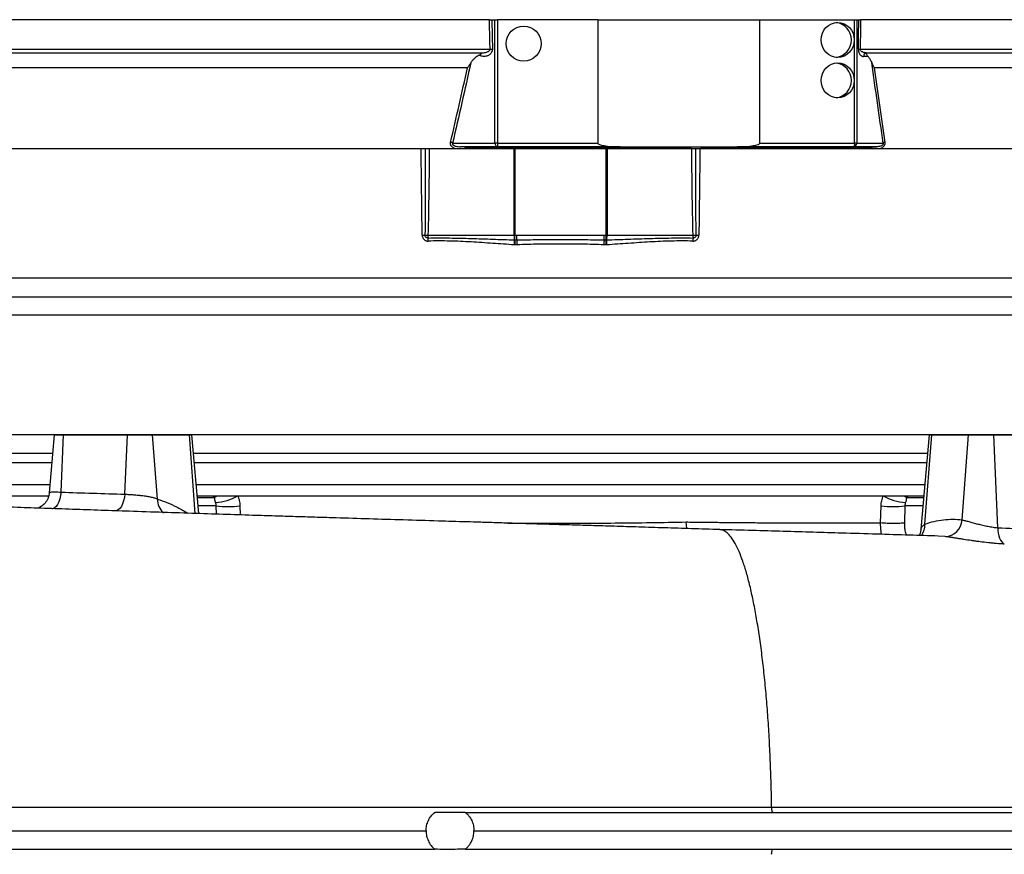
# Model space of a CAD drawing. Header units: millimetres. Extents: x 1377 to 2716, y 253 to 3684.
# Tile 5 of 11: x 1847 to 2382, y 640 to 1094. Entities that reach past the tile are written whole.
import ezdxf

# ---------------------------------------------------------------- set-up
doc = ezdxf.new("R2010")
doc.units = ezdxf.units.MM

msp = doc.modelspace()

# ---------------------------------------------------------------- linework, layer by layer
at = {"color": 7, "linetype": 'Continuous', "lineweight": 25}
for p, q in [((2102.54, 1093.51), (1747.07, 1093.51)), ((2103.76, 1093.51), (2105.49, 1093.51)), ((2105.49, 1026.51), (2105.49, 1093.51)), ((2105.49, 1093.51), (2106.9, 1093.51)), ((2106.9, 1093.51), (2106.9, 1026.51)), ((2161.31, 1093.51), (2106.9, 1093.51)), ((2161.31, 1093.51), (2161.31, 1026.51)), ((2161.31, 1093.51), (2249.24, 1093.51)), ((2249.24, 1026.51), (2249.24, 1093.51)), ((2249.24, 1093.51), (2300.75, 1093.51)), ((2300.75, 1026.51), (2300.75, 1093.51)), ((2300.75, 1093.51), (2301.9, 1093.51)), ((2301.9, 1093.51), (2301.9, 1026.51)), ((2301.9, 1093.51), (2302.97, 1093.51)), ((2535.07, 1093.51), (2303.94, 1093.51)), ((2308.06, 1073.51), (2305.58, 1073.51)), ((2082.47, 1026.51), (2105.49, 1026.51)), ((2106.9, 1026.51), (2105.49, 1026.51)), ((2106.9, 1026.51), (2106.9, 1024.51)), ((2106.9, 1026.51), (2161.31, 1026.51)), ((2249.24, 1026.51), (2300.75, 1026.51)), ((2301.9, 1026.51), (2300.75, 1026.51)), ((2301.9, 1026.51), (2316.26, 1026.51)), ((1766.07, 1023.51), (2065.37, 1023.51)), ((2069.77, 1023.51), (2115.82, 1023.51)), ((2106.9, 1024.51), (2086.82, 1024.51)), ((2173.39, 1024.51), (2106.9, 1024.51)), ((2115.82, 976.51), (2115.82, 1023.51)), ((2115.82, 1023.51), (2116.34, 1023.51)), ((2116.34, 1023.51), (2116.34, 976.51)), ((2116.34, 1023.51), (2165.81, 1023.51)), ((2165.81, 976.51), (2165.81, 1023.51)), ((2165.81, 1023.51), (2166.33, 1023.51)), ((2166.33, 1023.51), (2166.33, 976.51)), ((2166.33, 1023.51), (2212.38, 1023.51)), ((2173.39, 1024.51), (2237.16, 1024.51)), ((2216.78, 1023.51), (2308.5, 1023.51)), ((2300.1, 1024.51), (2237.16, 1024.51)), ((2312.64, 1024.51), (2300.1, 1024.51)), ((2308.5, 1023.51), (2314.84, 1023.51)), ((2314.84, 1023.51), (2516.07, 1023.51)), ((2069.08, 976.51), (2115.82, 976.51)), ((2116.34, 976.51), (2115.82, 976.51)), ((2116.34, 973.91), (2116.34, 976.51)), ((2116.34, 976.51), (2117.38, 976.51)), ((2117.38, 973.93), (2117.38, 976.51)), ((2164.77, 973.93), (2164.77, 976.51)), ((2164.77, 976.51), (2165.81, 976.51)), ((2166.33, 976.51), (2165.81, 976.51)), ((2165.81, 973.91), (2165.81, 976.51)), ((2166.33, 976.51), (2213.07, 976.51)), ((1773.62, 943.01), (2508.53, 943.01)), ((1866.25, 868.01), (1863.49, 836.46)), ((1866.25, 868.01), (1871.25, 868.01)), ((1869.89, 836.92), (1871.25, 868.01)), ((1871.25, 868.01), (1905.89, 868.01)), ((1904.49, 835.83), (1905.89, 868.01)), ((1905.89, 868.01), (1919.55, 868.01)), ((1922.2, 833.15), (1919.55, 868.01)), ((1919.55, 868.01), (1939.55, 868.01)), ((1939.55, 868.01), (1940.89, 868.01)), ((1944.63, 825.27), (1940.89, 868.01)), ((2341.25, 868.01), (2336.77, 816.74)), ((2338.92, 819.55), (2342.59, 868.01)), ((2341.25, 868.01), (2342.59, 868.01)), ((2342.59, 868.01), (2362.59, 868.01)), ((2359.1, 821.87), (2362.59, 868.01)), ((2362.59, 868.01), (2376.25, 868.01)), ((2378.46, 817.6), (2376.25, 868.01)), ((2376.25, 868.01), (2410.89, 868.01)), ((1746.28, 858.01), (1865.38, 858.01)), ((1941.77, 858.01), (2340.38, 858.01)), ((1741.07, 841.01), (1863.89, 841.01)), ((1943.26, 841.01), (2338.89, 841.01)), ((1742.06, 835.01), (1863.11, 835.01)), ((1943.78, 835.01), (1954.43, 835.01)), ((1943.87, 834.01), (1952.39, 834.01)), ((1954.43, 835.01), (1965.86, 835.01)), ((1965.86, 835.01), (2316.29, 835.01)), ((2316.29, 835.01), (2327.72, 835.01)), ((2327.72, 835.01), (2338.37, 835.01)), ((2329.75, 834.01), (2338.28, 834.01)), ((2314.81, 820.22), (2315.11, 829.44)), ((2328.07, 829.44), (2327.75, 820.22)), ((2209.57, 817.15), (2209.3, 820.73))]:
    msp.add_line(p, q, dxfattribs=at)
at = {"color": 1, "linetype": 'Continuous', "lineweight": 25}
for p, q in [((1746.8, 1077.54), (2102.85, 1077.54)), ((1748.63, 1075.51), (2098.56, 1075.51)), ((2303.75, 1077.54), (2535.35, 1077.54)), ((2307.07, 1075.51), (2533.52, 1075.51)), ((2090.56, 1067.43), (1757.63, 1067.43)), ((2524.52, 1067.43), (2311.42, 1067.43)), ((2212.12, 1023.69), (2091.23, 1023.69)), ((2308.07, 1023.69), (2217.09, 1023.69)), ((1763.62, 953.35), (2518.52, 953.35)), ((1802.26, 933.18), (2479.89, 933.18)), ((1803.4, 868.18), (2478.75, 868.18)), ((1942.79, 825.33), (1939.55, 868.01)), ((1741.28, 853.09), (1864.95, 853.09)), ((1942.2, 853.09), (2339.95, 853.09)), ((1954.08, 829.44), (1944.27, 829.44)), ((1954.24, 824.96), (1954.08, 829.44)), ((1967.03, 829.44), (1967.2, 824.54)), ((2337.88, 829.44), (2328.07, 829.44)), ((2349.91, 812.77), (2346.17, 813.05))]:
    msp.add_line(p, q, dxfattribs=at)
at = {"color": 7, "linetype": 'Continuous', "lineweight": 25, "flags": 128}
for points in [[(2102.85, 1077.54), (2102.77, 1081.54), (2102.54, 1093.51)], [(2103.76, 1093.51), (2103.94, 1084.47), (2104.07, 1077.58)], [(2282.57, 1082.51), (2282.74, 1084.36), (2283.25, 1086.14), (2284.08, 1087.78), (2285.2, 1089.22), (2286.56, 1090.4), (2288.12, 1091.28), (2289.8, 1091.82), (2291.56, 1092.01), (2293.31, 1091.82), (2295, 1091.28), (2296.56, 1090.4), (2297.92, 1089.22), (2299.04, 1087.78), (2299.87, 1086.14), (2300.38, 1084.36), (2300.55, 1082.51), (2300.38, 1080.65), (2299.87, 1078.87), (2299.04, 1077.23), (2297.92, 1075.79), (2296.56, 1074.61), (2295, 1073.73), (2293.31, 1073.19), (2291.56, 1073.01), (2289.8, 1073.19), (2288.12, 1073.73), (2286.56, 1074.61), (2285.2, 1075.79), (2284.08, 1077.23), (2283.25, 1078.87), (2282.74, 1080.65), (2282.57, 1082.51)], [(2302.78, 1077.58), (2302.87, 1084.53), (2302.97, 1093.51)], [(2303.94, 1093.51), (2303.9, 1089.51), (2303.75, 1077.54)], [(2282.57, 1060.51), (2282.74, 1062.36), (2283.25, 1064.14), (2284.08, 1065.78), (2285.2, 1067.22), (2286.56, 1068.4), (2288.12, 1069.28), (2289.8, 1069.82), (2291.56, 1070.01), (2293.31, 1069.82), (2295, 1069.28), (2296.56, 1068.4), (2297.92, 1067.22), (2299.04, 1065.78), (2299.87, 1064.14), (2300.38, 1062.36), (2300.55, 1060.51), (2300.38, 1058.65), (2299.87, 1056.87), (2299.04, 1055.23), (2297.92, 1053.79), (2296.56, 1052.61), (2295, 1051.73), (2293.31, 1051.19), (2291.56, 1051.01), (2289.8, 1051.19), (2288.12, 1051.73), (2286.56, 1052.61), (2285.2, 1053.79), (2284.08, 1055.23), (2283.25, 1056.87), (2282.74, 1058.65), (2282.57, 1060.51)], [(2300.75, 1026.51), (2300.73, 1026.12), (2300.7, 1025.74), (2300.64, 1025.39), (2300.56, 1025.09), (2300.46, 1024.84), (2300.35, 1024.66), (2300.23, 1024.54), (2300.1, 1024.51)], [(2308.51, 1024.51), (2308.43, 1024.49), (2308.36, 1024.45), (2308.29, 1024.37), (2308.22, 1024.28), (2308.17, 1024.16), (2308.13, 1024.02), (2308.09, 1023.86), (2308.07, 1023.69)], [(2378.46, 817.6), (2378.53, 816.05), (2378.73, 814.56), (2379.04, 813.16), (2379.47, 811.9), (2379.99, 810.8), (2380.6, 809.89), (2381.27, 809.19), (2382.01, 808.73)]]:
    msp.add_lwpolyline(points, dxfattribs=at)
at = {"color": 1, "linetype": 'Continuous', "lineweight": 25, "flags": 128}
for points in [[(1869.89, 836.92), (1869.67, 835.03), (1869.27, 833.24), (1868.71, 831.61), (1868, 830.22), (1867.18, 829.11), (1866.28, 828.32), (1865.33, 827.89), (1865.06, 827.83)], [(1904.49, 835.83), (1904.27, 833.95), (1903.88, 832.18), (1903.33, 830.57), (1902.64, 829.18), (1901.84, 828.06), (1900.95, 827.27), (1900.01, 826.81), (1899.41, 826.71)], [(2315.31, 814.02), (2314.95, 816.79), (2314.8, 820.19), (2314.8, 820.19), (2314.8, 820.19)], [(1823.42, 665.79), (1848.9, 665.78), (1874.76, 665.78), (1900.96, 665.78), (1927.43, 665.78), (1954.87, 665.78), (1982.55, 665.78), (2010.4, 665.78), (2038.34, 665.78), (2048.64, 665.78), (2069.26, 665.78), (2089.9, 665.78), (2117.63, 665.78), (2145.31, 665.78), (2172.87, 665.78), (2200.71, 665.78), (2228.34, 665.77), (2255.68, 665.77), (2255.68, 665.77), (2255.68, 665.77)]]:
    msp.add_lwpolyline(points, dxfattribs=at)
at = {"color": 7, "linetype": 'Continuous', "lineweight": 25}
msp.add_circle((2121.07, 1080.51), 9.5, dxfattribs=at)
for centre, radius, start, end in [((2289.48, 1082.51), 9.55, 277.6576, 82.3424), ((2101.37, 1150.67), 73.15, 271.1602, 272.1165), ((2304.29, 1105.94), 28.4, 266.9596, 268.9167), ((2307.54, 1073.58), 1.96, 106.4863, 182.0326), ((2289.48, 1060.51), 9.55, 277.6576, 82.3424), ((2079.78, 1020.43), 6.65, 66.0564, 76.109), ((2107.26, 1026.26), 1.79, 171.9505, 258.5782), ((2299.99, 1026.41), 1.91, 273.2664, 2.9306), ((2317.81, 1024.12), 2.85, 103.7393, 123.0001), ((2089.72, 1023.87), 1.53, 353.5434, 24.7357), ((2064.9, 1028.31), 51.82, 271.1786, 272.856), ((2080.86, 1367.13), 390.8, 268.0388, 268.2724), ((2084.18, 976.46), 15.11, 179.8267, 185.7897), ((2055.23, 973.03), 14.05, 0.9258, 7.7752), ((2126.23, 976.23), 10.41, 178.5105, 192.8667), ((2089.82, 973.19), 26.26, 355.7073, 1.59), ((2088.01, 970.51), 28.53, 1.423, 6.8573), ((2087.39, 970.49), 30.18, 1.446, 6.5441), ((2194.76, 970.49), 30.18, 173.4559, 178.554), ((2194.13, 970.51), 28.53, 173.1427, 178.577), ((2192.33, 973.19), 26.26, 178.41, 184.2927), ((2155.92, 976.23), 10.41, 347.1333, 1.4895), ((2226.92, 973.03), 14.05, 172.2248, 179.0742), ((2197.97, 976.46), 15.11, 354.2103, 0.1733), ((2201.29, 1367.13), 390.8, 271.7276, 271.9612), ((2217.25, 1028.31), 51.82, 267.144, 268.8214), ((1952.25, 836.87), 2.87, 272.9368, 319.4262), ((1952.27, 857.73), 26.48, 273.3094, 300.8802), ((2329.88, 857.73), 26.48, 239.1198, 266.6906), ((2329.9, 836.87), 2.87, 220.5738, 267.0632), ((1960.56, 893.6), 64.49, 264.2346, 275.7654), ((2321.59, 893.6), 64.49, 264.2346, 275.7654), ((2349.52, 822.35), 9.59, 272.3202, 357.1517)]:
    msp.add_arc(centre, radius, start, end, dxfattribs=at)
at = {"color": 1, "linetype": 'Continuous', "lineweight": 25}
for centre, radius, start, end in [((1931.5, 832.85), 9.31, 178.1183, 229.6218), ((2329.38, 819.2), 9.55, 322.0044, 2.0651)]:
    msp.add_arc(centre, radius, start, end, dxfattribs=at)
at = {"color": 7, "linetype": 'Continuous', "lineweight": 25}
for centre, start_param, end_param in [((2173.39, 1026.51), 3.141593, 4.712389), ((2237.16, 1026.51), 4.712389, 6.283185)]:
    msp.add_ellipse(centre, major_axis=(12.08, 0), ratio=0.165591, start_param=start_param, end_param=end_param, dxfattribs=at)
for points, knots in [([(2102.54, 1093.51), (2102.77, 1093.51), (2102.99, 1093.51), (2103.41, 1093.51), (2103.6, 1093.51), (2103.76, 1093.51)], [0, 0, 0, 0, 0.5, 0.5, 1, 1, 1, 1]), ([(2302.97, 1093.51), (2303.08, 1093.51), (2303.21, 1093.51), (2303.54, 1093.51), (2303.73, 1093.51), (2303.94, 1093.51)], [0, 0, 0, 0, 0.5, 0.5, 1, 1, 1, 1]), ([(2104.07, 1077.58), (2104.08, 1077.32), (2104.05, 1077.07), (2103.98, 1076.7), (2103.95, 1076.58), (2103.88, 1076.34), (2103.84, 1076.23), (2103.7, 1075.9), (2103.59, 1075.69), (2103.35, 1075.31), (2103.22, 1075.14), (2102.93, 1074.83), (2102.78, 1074.69), (2102.47, 1074.43), (2102.31, 1074.32), (2101.99, 1074.12), (2101.82, 1074.03), (2101.48, 1073.87), (2101.3, 1073.8), (2100.78, 1073.63), (2100.42, 1073.56), (2099.89, 1073.51), (2099.71, 1073.5), (2099.35, 1073.51), (2099.17, 1073.52), (2098.64, 1073.58), (2098.28, 1073.66), (2097.59, 1073.9), (2097.25, 1074.05), (2096.92, 1074.26)], [0, 0, 0, 0, 0.0625, 0.0625, 0.09375, 0.09375, 0.125, 0.125, 0.1875, 0.1875, 0.25, 0.25, 0.3125, 0.3125, 0.375, 0.375, 0.4375, 0.4375, 0.5, 0.5, 0.625, 0.625, 0.6875, 0.6875, 0.75, 0.75, 0.875, 0.875, 1, 1, 1, 1]), ([(2096.92, 1074.26), (2097.2, 1074.4), (2097.42, 1074.54), (2097.7, 1074.75), (2097.78, 1074.82), (2097.93, 1074.94), (2098, 1075.01), (2098.18, 1075.18), (2098.27, 1075.27), (2098.43, 1075.42), (2098.5, 1075.48), (2098.56, 1075.51)], [0, 0, 0, 0, 0.25, 0.25, 0.375, 0.375, 0.5, 0.5, 0.75, 0.75, 1, 1, 1, 1]), ([(2098.56, 1075.51), (2098.97, 1075.53), (2099.39, 1075.56), (2100.21, 1075.69), (2100.61, 1075.78), (2101.21, 1075.97), (2101.4, 1076.05), (2101.79, 1076.23), (2101.98, 1076.33), (2102.33, 1076.57), (2102.5, 1076.71), (2102.7, 1076.98), (2102.76, 1077.08), (2102.83, 1077.3), (2102.86, 1077.42), (2102.85, 1077.54)], [0, 0, 0, 0, 0.25, 0.25, 0.5, 0.5, 0.625, 0.625, 0.75, 0.75, 0.875, 0.875, 0.9375, 0.9375, 1, 1, 1, 1]), ([(2302.78, 1077.58), (2302.78, 1077.4), (2302.79, 1077.23), (2302.81, 1076.89), (2302.83, 1076.72), (2302.89, 1076.39), (2302.92, 1076.24), (2303, 1075.94), (2303.05, 1075.8), (2303.19, 1075.39), (2303.3, 1075.16), (2303.55, 1074.74), (2303.68, 1074.56), (2303.95, 1074.24), (2304.09, 1074.11), (2304.38, 1073.88), (2304.53, 1073.79), (2304.82, 1073.65), (2304.97, 1073.59), (2305.28, 1073.52), (2305.43, 1073.51), (2305.58, 1073.51)], [0, 0, 0, 0, 0.0625, 0.0625, 0.125, 0.125, 0.1875, 0.1875, 0.25, 0.25, 0.375, 0.375, 0.5, 0.5, 0.625, 0.625, 0.75, 0.75, 0.875, 0.875, 1, 1, 1, 1]), ([(2307.07, 1075.51), (2306.75, 1075.53), (2306.44, 1075.56), (2305.8, 1075.69), (2305.49, 1075.78), (2305.03, 1075.97), (2304.87, 1076.05), (2304.58, 1076.22), (2304.43, 1076.33), (2304.16, 1076.57), (2304.03, 1076.71), (2303.87, 1076.98), (2303.83, 1077.08), (2303.76, 1077.3), (2303.75, 1077.42), (2303.75, 1077.54)], [0, 0, 0, 0, 0.25, 0.25, 0.5, 0.5, 0.625, 0.625, 0.75, 0.75, 0.875, 0.875, 0.9375, 0.9375, 1, 1, 1, 1]), ([(2308.06, 1073.51), (2307.65, 1073.95), (2307.37, 1074.38), (2307.1, 1074.89), (2307.03, 1075.05), (2306.97, 1075.23), (2306.96, 1075.29), (2306.95, 1075.36), (2306.95, 1075.38), (2306.96, 1075.42), (2306.97, 1075.44), (2306.99, 1075.46)], [0, 0, 0, 0, 0.5, 0.5, 0.75, 0.75, 0.875, 0.875, 0.9375, 0.9375, 1, 1, 1, 1]), ([(2092.42, 1070.25), (2092.15, 1069.79), (2091.84, 1069.33), (2091.22, 1068.4), (2090.89, 1067.92), (2090.56, 1067.43)], [0, 0, 0, 0, 0.5, 0.5, 1, 1, 1, 1]), ([(2096.92, 1074.26), (2096.07, 1073.84), (2095.26, 1073.32), (2094.31, 1072.5), (2094.12, 1072.33), (2093.75, 1071.96), (2093.57, 1071.77), (2093.05, 1071.17), (2092.72, 1070.73), (2092.42, 1070.25)], [0, 0, 0, 0, 0.5, 0.5, 0.625, 0.625, 0.75, 0.75, 1, 1, 1, 1]), ([(2310.05, 1070.25), (2309.78, 1070.96), (2309.47, 1071.57), (2308.97, 1072.37), (2308.79, 1072.62), (2308.44, 1073.09), (2308.25, 1073.31), (2308.06, 1073.51)], [0, 0, 0, 0, 0.5, 0.5, 0.75, 0.75, 1, 1, 1, 1]), ([(2310.05, 1070.25), (2310.23, 1069.79), (2310.44, 1069.33), (2310.78, 1068.63), (2310.9, 1068.39), (2311.15, 1067.92), (2311.28, 1067.68), (2311.42, 1067.43)], [0, 0, 0, 0, 0.5, 0.5, 0.75, 0.75, 1, 1, 1, 1]), ([(2083.7, 1023.51), (2083.53, 1023.58), (2083.36, 1023.66), (2083.03, 1023.83), (2082.86, 1023.93), (2082.55, 1024.14), (2082.41, 1024.26), (2082.13, 1024.51), (2082, 1024.64), (2081.76, 1024.94), (2081.66, 1025.09), (2081.49, 1025.43), (2081.42, 1025.6), (2081.33, 1025.96), (2081.31, 1026.15), (2081.31, 1026.52), (2081.33, 1026.7), (2081.37, 1026.88)], [0, 0, 0, 0, 0.125, 0.125, 0.25, 0.25, 0.375, 0.375, 0.5, 0.5, 0.625, 0.625, 0.75, 0.75, 0.875, 0.875, 1, 1, 1, 1]), ([(2082.47, 1026.51), (2082.43, 1026.4), (2082.4, 1026.29), (2082.39, 1026.06), (2082.42, 1025.94), (2082.53, 1025.72), (2082.6, 1025.62), (2082.77, 1025.46), (2082.86, 1025.38), (2083.15, 1025.19), (2083.36, 1025.09), (2083.78, 1024.93), (2084, 1024.86), (2084.64, 1024.69), (2085.08, 1024.62), (2085.95, 1024.53), (2086.39, 1024.51), (2086.82, 1024.51)], [0, 0, 0, 0, 0.0625, 0.0625, 0.125, 0.125, 0.1875, 0.1875, 0.25, 0.25, 0.375, 0.375, 0.5, 0.5, 0.75, 0.75, 1, 1, 1, 1]), ([(2316.26, 1026.51), (2316.29, 1026.4), (2316.31, 1026.29), (2316.29, 1026.06), (2316.26, 1025.94), (2316.16, 1025.72), (2316.09, 1025.63), (2315.95, 1025.46), (2315.87, 1025.39), (2315.62, 1025.19), (2315.45, 1025.09), (2315.1, 1024.93), (2314.92, 1024.86), (2314.39, 1024.69), (2314.04, 1024.62), (2313.34, 1024.53), (2312.99, 1024.51), (2312.64, 1024.51)], [0, 0, 0, 0, 0.0625, 0.0625, 0.125, 0.125, 0.1875, 0.1875, 0.25, 0.25, 0.375, 0.375, 0.5, 0.5, 0.75, 0.75, 1, 1, 1, 1]), ([(2317.14, 1026.88), (2317.16, 1026.7), (2317.17, 1026.52), (2317.15, 1026.15), (2317.12, 1025.96), (2317.01, 1025.6), (2316.94, 1025.43), (2316.77, 1025.09), (2316.67, 1024.94), (2316.44, 1024.64), (2316.31, 1024.51), (2316.05, 1024.26), (2315.91, 1024.14), (2315.47, 1023.82), (2315.16, 1023.65), (2314.84, 1023.51)], [0, 0, 0, 0, 0.125, 0.125, 0.25, 0.25, 0.375, 0.375, 0.5, 0.5, 0.625, 0.625, 0.75, 0.75, 1, 1, 1, 1]), ([(2065.97, 976.5), (2065.85, 984.34), (2065.76, 992.17), (2065.56, 1007.84), (2065.47, 1015.67), (2065.37, 1023.51)], [0, 0, 0, 0, 0.5, 0.5, 1, 1, 1, 1]), ([(2065.37, 1023.51), (2065.61, 1023.51), (2065.84, 1023.51), (2066.27, 1023.51), (2066.48, 1023.51), (2066.85, 1023.51), (2067.02, 1023.51), (2067.31, 1023.51), (2067.43, 1023.51), (2067.53, 1023.51)], [0, 0, 0, 0, 0.25, 0.25, 0.5, 0.5, 0.75, 0.75, 1, 1, 1, 1]), ([(2067.53, 1023.51), (2067.57, 1015.68), (2067.58, 1007.86), (2067.57, 992.21), (2067.54, 984.38), (2067.48, 976.56)], [0, 0, 0, 0, 0.5, 0.5, 1, 1, 1, 1]), ([(2067.53, 1023.51), (2067.63, 1023.51), (2067.75, 1023.51), (2068.05, 1023.51), (2068.23, 1023.51), (2068.62, 1023.51), (2068.83, 1023.51), (2069.28, 1023.51), (2069.52, 1023.51), (2069.77, 1023.51)], [0, 0, 0, 0, 0.25, 0.25, 0.5, 0.5, 0.75, 0.75, 1, 1, 1, 1]), ([(2069.77, 1023.51), (2069.74, 1015.67), (2069.68, 1007.84), (2069.46, 992.17), (2069.31, 984.34), (2069.08, 976.51)], [0, 0, 0, 0, 0.5, 0.5, 1, 1, 1, 1]), ([(2091.23, 1023.69), (2090.86, 1023.81), (2090.48, 1023.92), (2089.73, 1024.12), (2089.35, 1024.2), (2088.61, 1024.35), (2088.25, 1024.41), (2087.71, 1024.46), (2087.53, 1024.48), (2087.17, 1024.5), (2087, 1024.51), (2086.82, 1024.51)], [0, 0, 0, 0, 0.25, 0.25, 0.5, 0.5, 0.75, 0.75, 0.875, 0.875, 1, 1, 1, 1]), ([(2213.07, 976.51), (2212.84, 984.34), (2212.69, 992.17), (2212.47, 1007.84), (2212.4, 1015.67), (2212.38, 1023.51)], [0, 0, 0, 0, 0.5, 0.5, 1, 1, 1, 1]), ([(2212.38, 1023.51), (2212.62, 1023.51), (2212.86, 1023.51), (2213.31, 1023.51), (2213.53, 1023.51), (2213.92, 1023.51), (2214.09, 1023.51), (2214.4, 1023.51), (2214.52, 1023.51), (2214.62, 1023.51)], [0, 0, 0, 0, 0.25, 0.25, 0.5, 0.5, 0.75, 0.75, 1, 1, 1, 1]), ([(2214.67, 976.56), (2214.61, 984.38), (2214.58, 992.21), (2214.57, 1007.86), (2214.58, 1015.68), (2214.62, 1023.51)], [0, 0, 0, 0, 0.5, 0.5, 1, 1, 1, 1]), ([(2214.62, 1023.51), (2214.71, 1023.51), (2214.83, 1023.51), (2215.12, 1023.51), (2215.29, 1023.51), (2215.66, 1023.51), (2215.87, 1023.51), (2216.31, 1023.51), (2216.54, 1023.51), (2216.78, 1023.51)], [0, 0, 0, 0, 0.25, 0.25, 0.5, 0.5, 0.75, 0.75, 1, 1, 1, 1]), ([(2216.78, 1023.51), (2216.68, 1015.67), (2216.58, 1007.84), (2216.39, 992.17), (2216.29, 984.34), (2216.18, 976.5)], [0, 0, 0, 0, 0.5, 0.5, 1, 1, 1, 1]), ([(2308.07, 1023.69), (2308.42, 1023.81), (2308.78, 1023.92), (2309.53, 1024.12), (2309.91, 1024.2), (2310.68, 1024.35), (2311.07, 1024.41), (2311.66, 1024.46), (2311.85, 1024.48), (2312.25, 1024.5), (2312.45, 1024.51), (2312.64, 1024.51)], [0, 0, 0, 0, 0.25, 0.25, 0.5, 0.5, 0.75, 0.75, 0.875, 0.875, 1, 1, 1, 1]), ([(2065.97, 976.5), (2065.97, 976.28), (2065.99, 976.07), (2066.08, 975.64), (2066.15, 975.43), (2066.32, 975.04), (2066.42, 974.85), (2066.67, 974.49), (2066.8, 974.32), (2067.11, 974.03), (2067.28, 973.89), (2067.64, 973.66), (2067.83, 973.56), (2068.23, 973.4), (2068.43, 973.34), (2068.85, 973.27), (2069.06, 973.26), (2069.28, 973.26)], [0, 0, 0, 0, 0.125, 0.125, 0.25, 0.25, 0.375, 0.375, 0.5, 0.5, 0.625, 0.625, 0.75, 0.75, 0.875, 0.875, 1, 1, 1, 1]), ([(2069.15, 974.94), (2069.04, 974.93), (2068.94, 974.94), (2068.73, 974.98), (2068.62, 975.01), (2068.42, 975.08), (2068.33, 975.13), (2068.15, 975.25), (2068.06, 975.32), (2067.83, 975.54), (2067.7, 975.72), (2067.53, 976.12), (2067.49, 976.34), (2067.48, 976.56)], [0, 0, 0, 0, 0.125, 0.125, 0.25, 0.25, 0.375, 0.375, 0.5, 0.5, 0.75, 0.75, 1, 1, 1, 1]), ([(2069.15, 974.94), (2073.05, 974.99), (2076.94, 974.99), (2084.75, 974.91), (2088.65, 974.82), (2096.47, 974.59), (2100.39, 974.45), (2108.22, 974.18), (2112.15, 974.04), (2116.07, 973.92)], [0, 0, 0, 0, 0.25, 0.25, 0.5, 0.5, 0.75, 0.75, 1, 1, 1, 1]), ([(2116.01, 971.22), (2112.09, 971.47), (2108.17, 971.74), (2100.36, 972.29), (2096.46, 972.56), (2088.67, 973.02), (2084.79, 973.2), (2078.97, 973.33), (2077.03, 973.35), (2073.15, 973.34), (2071.21, 973.31), (2069.28, 973.26)], [0, 0, 0, 0, 0.25, 0.25, 0.5, 0.5, 0.75, 0.75, 0.875, 0.875, 1, 1, 1, 1]), ([(2117.38, 976.51), (2121.33, 976.51), (2125.28, 976.48), (2133.17, 976.43), (2137.12, 976.41), (2145.02, 976.41), (2148.97, 976.43), (2156.87, 976.48), (2160.82, 976.51), (2164.77, 976.51)], [0, 0, 0, 0, 0.25, 0.25, 0.5, 0.5, 0.75, 0.75, 1, 1, 1, 1]), ([(2117.38, 973.93), (2121.32, 974), (2125.27, 974.04), (2133.17, 974.09), (2137.12, 974.09), (2145.02, 974.09), (2148.97, 974.09), (2156.87, 974.04), (2160.82, 974), (2164.77, 973.93)], [0, 0, 0, 0, 0.25, 0.25, 0.5, 0.5, 0.75, 0.75, 1, 1, 1, 1]), ([(2166.07, 973.92), (2170, 974.04), (2173.92, 974.18), (2181.76, 974.45), (2185.68, 974.59), (2193.5, 974.82), (2197.4, 974.91), (2205.2, 974.99), (2209.1, 974.99), (2213, 974.94)], [0, 0, 0, 0, 0.25, 0.25, 0.5, 0.5, 0.75, 0.75, 1, 1, 1, 1]), ([(2212.87, 973.26), (2210.93, 973.31), (2209, 973.34), (2205.12, 973.35), (2203.18, 973.33), (2197.36, 973.2), (2193.47, 973.02), (2185.69, 972.56), (2181.79, 972.29), (2173.97, 971.74), (2170.06, 971.47), (2166.14, 971.22)], [0, 0, 0, 0, 0.125, 0.125, 0.25, 0.25, 0.5, 0.5, 0.75, 0.75, 1, 1, 1, 1]), ([(2212.87, 973.26), (2213.08, 973.26), (2213.3, 973.27), (2213.72, 973.35), (2213.93, 973.4), (2214.32, 973.56), (2214.51, 973.66), (2214.87, 973.89), (2215.04, 974.03), (2215.34, 974.33), (2215.49, 974.49), (2215.73, 974.85), (2215.83, 975.04), (2216, 975.44), (2216.07, 975.65), (2216.15, 976.07), (2216.18, 976.28), (2216.18, 976.5)], [0, 0, 0, 0, 0.125, 0.125, 0.25, 0.25, 0.375, 0.375, 0.5, 0.5, 0.625, 0.625, 0.75, 0.75, 0.875, 0.875, 1, 1, 1, 1]), ([(2214.67, 976.56), (2214.66, 976.45), (2214.65, 976.34), (2214.61, 976.13), (2214.57, 976.02), (2214.49, 975.82), (2214.43, 975.73), (2214.31, 975.55), (2214.24, 975.47), (2214.01, 975.24), (2213.82, 975.12), (2213.43, 974.97), (2213.21, 974.93), (2213, 974.94)], [0, 0, 0, 0, 0.125, 0.125, 0.25, 0.25, 0.375, 0.375, 0.5, 0.5, 0.75, 0.75, 1, 1, 1, 1]), ([(2164.58, 971.25), (2160.67, 971.4), (2156.76, 971.5), (2148.92, 971.64), (2145, 971.67), (2137.15, 971.67), (2133.23, 971.64), (2125.39, 971.5), (2121.48, 971.4), (2117.56, 971.25)], [0, 0, 0, 0, 0.25, 0.25, 0.5, 0.5, 0.75, 0.75, 1, 1, 1, 1]), ([(2227.51, 816.6), (2222.42, 816.76), (2212.52, 817.06), (2197.82, 817.52), (2183.81, 817.94), (2170.51, 818.35), (2157.95, 818.73), (2146.14, 819.08), (2135.12, 819.41), (2124.76, 819.72), (2115.09, 820.01), (2106.14, 820.28), (2097.89, 820.53), (2090.05, 820.77), (2082.37, 821), (2070.93, 821.34), (2055.86, 821.8), (2037.35, 822.36), (2021.78, 822.84), (2008.91, 823.23), (1998.32, 823.56), (1987.26, 823.91), (1974.37, 824.31), (1959.56, 824.79), (1942.75, 825.33), (1925.02, 825.91), (1907.89, 826.49), (1891.48, 827.04), (1876.12, 827.57), (1860.97, 828.1), (1845.08, 828.66), (1828.82, 829.25), (1812.42, 829.85), (1797.26, 830.42), (1783.3, 830.95), (1770.37, 831.44), (1758.23, 831.92), (1746.02, 832.4), (1733.76, 832.9), (1721.41, 833.41), (1709.38, 833.91), (1697.48, 834.43), (1685.7, 834.96), (1675.99, 835.42), (1668.26, 835.79), (1662.36, 836.09), (1656.7, 836.39), (1651.38, 836.68), (1646.55, 836.95), (1642.56, 837.19), (1639.34, 837.39), (1636.61, 837.56), (1633.93, 837.73), (1631.15, 837.92), (1628.38, 838.11), (1626.15, 838.28), (1624.49, 838.41), (1623.34, 838.5), (1622.3, 838.58), (1621.35, 838.66), (1620.43, 838.73), (1619.5, 838.81), (1618.52, 838.9), (1617.51, 838.99), (1616.5, 839.09), (1615.55, 839.18), (1614.78, 839.26), (1614.21, 839.33), (1613.85, 839.37), (1613.64, 839.39), (1613.52, 839.41), (1613.47, 839.41), (1613.48, 839.41), (1613.48, 839.41)], [0, 0, 0, 0, 0.019455, 0.03789, 0.05532, 0.071753, 0.087194, 0.101643, 0.115099, 0.12756, 0.139544, 0.150429, 0.160241, 0.169677, 0.179033, 0.188309, 0.211547, 0.234244, 0.256383, 0.269162, 0.282099, 0.295929, 0.310667, 0.330725, 0.352221, 0.375146, 0.39949, 0.419608, 0.440594, 0.461632, 0.481899, 0.507078, 0.530982, 0.553619, 0.574999, 0.595134, 0.61463, 0.633883, 0.656039, 0.677869, 0.699992, 0.723171, 0.747405, 0.772437, 0.786517, 0.800627, 0.814765, 0.828918, 0.842335, 0.85457, 0.863357, 0.87152, 0.880274, 0.889965, 0.900585, 0.911039, 0.916341, 0.921361, 0.926101, 0.930559, 0.934828, 0.939847, 0.945862, 0.952249, 0.959467, 0.967283, 0.974379, 0.980552, 0.985809, 0.990431, 0.995139, 0.999937, 1, 1, 1, 1]), ([(1863.46, 836.46), (1863.43, 836.1), (1863.35, 835.15), (1862.89, 833.7), (1862.16, 832.22), (1861.25, 830.97), (1860.25, 829.96), (1859.22, 829.17), (1858.25, 828.62), (1857.59, 828.33), (1857.33, 828.24), (1857.3, 828.23)], [0, 0, 0, 0, 0.096758, 0.251156, 0.396056, 0.531492, 0.659325, 0.778946, 0.888721, 0.987571, 1, 1, 1, 1]), ([(1904.49, 835.83), (1905.23, 835.79), (1906.01, 835.74), (1907.63, 835.64), (1908.46, 835.58), (1909.72, 835.48), (1910.14, 835.45), (1911, 835.38), (1911.43, 835.34), (1912.7, 835.22), (1913.53, 835.14), (1914.76, 834.99), (1915.16, 834.94), (1915.96, 834.83), (1916.35, 834.77), (1917.48, 834.58), (1918.2, 834.44), (1919.2, 834.21), (1919.53, 834.13), (1920.15, 833.96), (1920.44, 833.86), (1921.27, 833.58), (1921.76, 833.38), (1922.2, 833.15)], [0, 0, 0, 0, 0.125, 0.125, 0.25, 0.25, 0.3125, 0.3125, 0.375, 0.375, 0.5, 0.5, 0.5625, 0.5625, 0.625, 0.625, 0.75, 0.75, 0.8125, 0.8125, 0.875, 0.875, 1, 1, 1, 1]), ([(1953.8, 831.3), (1953.75, 831.44), (1953.7, 831.57), (1953.63, 831.82), (1953.6, 831.93), (1953.52, 832.24), (1953.49, 832.42), (1953.43, 832.73), (1953.41, 832.87), (1953.37, 833.11), (1953.36, 833.22), (1953.33, 833.41), (1953.31, 833.49), (1953.26, 833.65), (1953.23, 833.72), (1953.17, 833.81), (1953.14, 833.83), (1953.07, 833.89), (1953.03, 833.91), (1952.92, 833.95), (1952.85, 833.97), (1952.71, 833.99), (1952.66, 834), (1952.54, 834), (1952.47, 834.01), (1952.39, 834.01)], [0, 0, 0, 0, 0.0625, 0.0625, 0.125, 0.125, 0.25, 0.25, 0.375, 0.375, 0.5, 0.5, 0.625, 0.625, 0.75, 0.75, 0.8125, 0.8125, 0.875, 0.875, 0.9375, 0.9375, 0.96875, 0.96875, 1, 1, 1, 1]), ([(1965.86, 835.01), (1966.21, 834.14), (1966.49, 833.24), (1966.79, 831.84), (1966.87, 831.37), (1966.98, 830.41), (1967.02, 829.93), (1967.03, 829.44)], [0, 0, 0, 0, 0.5, 0.5, 0.75, 0.75, 1, 1, 1, 1]), ([(2315.11, 829.44), (2315.15, 830.41), (2315.26, 831.36), (2315.55, 832.76), (2315.67, 833.22), (2315.95, 834.12), (2316.11, 834.57), (2316.29, 835.01)], [0, 0, 0, 0, 0.5, 0.5, 0.75, 0.75, 1, 1, 1, 1]), ([(2329.75, 834.01), (2329.68, 834.01), (2329.61, 834), (2329.49, 834), (2329.44, 833.99), (2329.3, 833.97), (2329.23, 833.95), (2329.06, 833.89), (2329.01, 833.84), (2328.92, 833.72), (2328.89, 833.65), (2328.84, 833.5), (2328.82, 833.41), (2328.79, 833.22), (2328.77, 833.11), (2328.74, 832.87), (2328.72, 832.73), (2328.66, 832.42), (2328.63, 832.24), (2328.52, 831.82), (2328.45, 831.58), (2328.35, 831.3)], [0, 0, 0, 0, 0.03125, 0.03125, 0.0625, 0.0625, 0.125, 0.125, 0.25, 0.25, 0.375, 0.375, 0.5, 0.5, 0.625, 0.625, 0.75, 0.75, 0.875, 0.875, 1, 1, 1, 1]), ([(1954.08, 829.44), (1954.09, 829.76), (1954.08, 830.08), (1953.98, 830.71), (1953.91, 831.01), (1953.8, 831.3)], [0, 0, 0, 0, 0.5, 0.5, 1, 1, 1, 1]), ([(2328.35, 831.3), (2328.29, 831.15), (2328.25, 831), (2328.17, 830.7), (2328.14, 830.54), (2328.07, 830.08), (2328.05, 829.76), (2328.07, 829.44)], [0, 0, 0, 0, 0.25, 0.25, 0.5, 0.5, 1, 1, 1, 1]), ([(2209.3, 820.73), (2209.92, 820.72), (2211.18, 820.7), (2213.06, 820.68), (2214.94, 820.65), (2216.83, 820.63), (2218.73, 820.61), (2220.63, 820.59), (2222.54, 820.57), (2224.45, 820.55), (2226.37, 820.53), (2228.3, 820.51), (2230.23, 820.49), (2232.16, 820.47), (2234.1, 820.45), (2236.04, 820.44), (2237.99, 820.42), (2239.95, 820.4), (2241.9, 820.39), (2243.87, 820.37), (2245.84, 820.36), (2247.81, 820.35), (2249.78, 820.33), (2251.77, 820.32), (2253.75, 820.31), (2255.74, 820.3), (2257.73, 820.29), (2259.73, 820.28), (2261.73, 820.27), (2263.74, 820.26), (2265.75, 820.25), (2267.76, 820.24), (2269.77, 820.24), (2271.79, 820.23), (2273.82, 820.22), (2275.84, 820.22), (2277.87, 820.21), (2279.9, 820.21), (2281.94, 820.2), (2283.97, 820.2), (2286.01, 820.2), (2288.06, 820.2), (2290.1, 820.2), (2292.15, 820.19), (2294.2, 820.19), (2296.25, 820.19), (2298.31, 820.2), (2300.37, 820.2), (2302.42, 820.2), (2304.48, 820.2), (2306.55, 820.2), (2308.61, 820.21), (2310.67, 820.21), (2312.74, 820.22), (2314.11, 820.22), (2314.8, 820.22)], [0, 0, 0, 0, 0.0171242, 0.0343155, 0.0515739, 0.0688993, 0.0862918, 0.1037514, 0.121278, 0.1388717, 0.1565325, 0.1742603, 0.1920552, 0.2099172, 0.2278462, 0.2458423, 0.2639055, 0.2820358, 0.3002331, 0.3184974, 0.3368289, 0.3552274, 0.373693, 0.3922256, 0.4108253, 0.4294921, 0.448226, 0.4670269, 0.4858949, 0.5048299, 0.523832, 0.5429012, 0.5620374, 0.5812407, 0.6005111, 0.6198485, 0.639253, 0.6587246, 0.6782632, 0.6978688, 0.7175415, 0.7372813, 0.7570882, 0.776962, 0.796903, 0.816911, 0.836986, 0.8571281, 0.8773372, 0.8976134, 0.9179566, 0.9383669, 0.9588442, 0.9793886, 1, 1, 1, 1]), ([(2327.74, 820.21), (2327.12, 820.11), (2326.29, 820.03), (2324.35, 819.92), (2323.23, 819.89), (2320.86, 819.89), (2319.61, 819.92), (2317.14, 820.03), (2315.92, 820.11), (2314.8, 820.21)], [0, 0, 0, 0, 0.25, 0.25, 0.5, 0.5, 0.75, 0.75, 1, 1, 1, 1]), ([(2338.92, 819.55), (2342.32, 820.76), (2345.7, 821.55), (2352.43, 822.33), (2355.77, 822.31), (2359.1, 821.87)], [0, 0, 0, 0, 0.5, 0.5, 1, 1, 1, 1]), ([(2359.1, 821.87), (2359.57, 821.77), (2360.11, 821.64), (2361.03, 821.4), (2361.35, 821.31), (2362.03, 821.13), (2362.38, 821.04), (2363.1, 820.84), (2363.48, 820.74), (2364.26, 820.53), (2364.66, 820.42), (2365.9, 820.08), (2366.76, 819.85), (2368.08, 819.51), (2368.53, 819.4), (2369.44, 819.18), (2369.9, 819.07), (2371.28, 818.75), (2372.21, 818.55), (2373.6, 818.28), (2374.06, 818.19), (2374.98, 818.03), (2375.43, 817.96), (2376.77, 817.77), (2377.63, 817.67), (2378.46, 817.6)], [0, 0, 0, 0, 0.125, 0.125, 0.1875, 0.1875, 0.25, 0.25, 0.3125, 0.3125, 0.375, 0.375, 0.5, 0.5, 0.5625, 0.5625, 0.625, 0.625, 0.75, 0.75, 0.8125, 0.8125, 0.875, 0.875, 1, 1, 1, 1]), ([(2346.17, 813.07), (2340.99, 813.23), (2330.03, 813.57), (2312.56, 814.11), (2295.09, 814.63), (2278.15, 815.13), (2261.89, 815.61), (2244.98, 816.1), (2233.38, 816.43), (2227.5, 816.6)], [0, 0, 0, 0, 0.140063, 0.295889, 0.457026, 0.587451, 0.721332, 0.858794, 1, 1, 1, 1]), ([(2255.68, 665.77), (2255.61, 670.06), (2255.45, 678.65), (2255, 691.35), (2254.39, 703.82), (2253.61, 715.97), (2252.66, 727.74), (2251.56, 739.04), (2250.3, 749.81), (2248.89, 759.97), (2247.35, 769.46), (2245.69, 778.2), (2243.92, 786.16), (2242.04, 793.27), (2240.07, 799.5), (2238.03, 804.81), (2235.93, 809.16), (2233.78, 812.55), (2231.59, 814.93), (2229.5, 816.34), (2228.14, 816.47), (2227.51, 816.54)], [0, 0, 0, 0, 0.053153, 0.106406, 0.159572, 0.212804, 0.266085, 0.319399, 0.37273, 0.42606, 0.479371, 0.532649, 0.585875, 0.639031, 0.692104, 0.745077, 0.797931, 0.850656, 0.903232, 0.955645, 1, 1, 1, 1]), ([(2336.74, 816.75), (2336.73, 816.57), (2336.71, 815.86), (2336.36, 814.73), (2336, 813.78), (2335.75, 813.41), (2335.74, 813.4)], [0, 0, 0, 0, 0.145921, 0.576488, 0.986557, 1, 1, 1, 1]), ([(2382.01, 808.73), (2380.66, 808.79), (2379.27, 808.88), (2377.11, 809.06), (2376.38, 809.12), (2374.89, 809.27), (2374.13, 809.34), (2371.86, 809.59), (2370.34, 809.78), (2368.43, 810.03), (2368.05, 810.08), (2367.29, 810.18), (2366.9, 810.24), (2365.76, 810.39), (2365.01, 810.5), (2362.79, 810.83), (2361.35, 811.04), (2359.61, 811.31), (2359.26, 811.37), (2358.58, 811.47), (2358.25, 811.52), (2357.26, 811.68), (2356.62, 811.78), (2355.4, 811.97), (2354.8, 812.06), (2353.95, 812.19), (2353.67, 812.23), (2353.13, 812.31), (2352.86, 812.35), (2351.58, 812.54), (2350.68, 812.67), (2349.91, 812.77)], [0, 0, 0, 0, 0.125, 0.125, 0.1875, 0.1875, 0.25, 0.25, 0.375, 0.375, 0.40625, 0.40625, 0.4375, 0.4375, 0.5, 0.5, 0.625, 0.625, 0.65625, 0.65625, 0.6875, 0.6875, 0.75, 0.75, 0.8125, 0.8125, 0.84375, 0.84375, 0.875, 0.875, 1, 1, 1, 1]), ([(2068.07, 653.01), (2068.07, 653.96), (2068.18, 654.91), (2068.49, 656.31), (2068.62, 656.77), (2068.93, 657.67), (2069.11, 658.11), (2069.51, 658.96), (2069.73, 659.38), (2070.23, 660.19), (2070.51, 660.59), (2071.38, 661.72), (2072.03, 662.4), (2072.77, 663.01)], [0, 0, 0, 0, 0.25, 0.25, 0.375, 0.375, 0.5, 0.5, 0.625, 0.625, 0.75, 0.75, 1, 1, 1, 1]), ([(2072.84, 663.06), (2074.67, 663.07), (2078.33, 663.07), (2083.82, 663.07), (2087.48, 663.06), (2089.31, 663.06)], [0, 0, 0, 0, 0.333391, 0.666702, 1, 1, 1, 1]), ([(2089.38, 663.01), (2089.74, 662.7), (2090.09, 662.38), (2090.76, 661.69), (2091.07, 661.33), (2091.94, 660.21), (2092.43, 659.4), (2093.25, 657.66), (2093.55, 656.77), (2093.97, 654.92), (2094.07, 653.96), (2094.07, 653.01)], [0, 0, 0, 0, 0.125, 0.125, 0.25, 0.25, 0.5, 0.5, 0.75, 0.75, 1, 1, 1, 1]), ([(2089.38, 663.01), (2147.58, 663.01), (2205.68, 663.01), (2324.25, 663.01), (2384.13, 663.01), (2465.58, 663.01), (2491.34, 663.01), (2539.36, 663.01), (2561.61, 663.01), (2622.01, 663.01), (2653.93, 663.01), (2683.52, 663.01), (2690.12, 663.01), (2695.15, 663.01)], [0.5170849, 0.5170849, 0.5170849, 0.5170849, 0.5679608, 0.5679608, 0.624755, 0.624755, 0.6531522, 0.6531522, 0.6815493, 0.6815493, 0.7383435, 0.7383435, 0.7595862, 0.7595862, 0.7595862, 0.7595862]), ([(2255.68, 665.77), (2256.51, 665.77), (2257.34, 665.77), (2259, 665.77), (2261.49, 665.77), (2267.29, 665.77), (2272.24, 665.77), (2282.11, 665.78), (2295.19, 665.78), (2308.13, 665.78), (2320.99, 665.78), (2327.39, 665.78), (2340.1, 665.78), (2346.41, 665.78), (2358.94, 665.79), (2365.16, 665.79), (2383.65, 665.79), (2395.76, 665.79), (2413.59, 665.79), (2419.48, 665.8), (2431.14, 665.8), (2436.92, 665.8), (2448.34, 665.8), (2453.98, 665.8), (2465.14, 665.8), (2470.66, 665.81), (2481.54, 665.81), (2486.9, 665.81), (2497.49, 665.81), (2502.71, 665.81), (2518.12, 665.82), (2528.06, 665.82), (2542.48, 665.83), (2547.2, 665.83), (2554.15, 665.83), (2556.45, 665.83), (2561, 665.84), (2563.25, 665.84), (2574.37, 665.84), (2582.9, 665.85), (2595.13, 665.86), (2599.11, 665.86), (2606.88, 665.86), (2610.67, 665.87), (2621.71, 665.88), (2628.66, 665.88), (2636.84, 665.89), (2638.45, 665.9), (2641.61, 665.9), (2643.17, 665.9), (2646.23, 665.91), (2647.73, 665.91), (2649.94, 665.91), (2650.67, 665.91), (2652.12, 665.91), (2652.83, 665.91), (2654.96, 665.91), (2656.35, 665.9), (2658.4, 665.9), (2659.07, 665.9), (2660.07, 665.9), (2660.41, 665.9), (2661.07, 665.9), (2661.39, 665.9), (2663.03, 665.91), (2664.31, 665.91), (2666.81, 665.92), (2668.03, 665.91), (2670.42, 665.91), (2671.58, 665.91), (2673.85, 665.91), (2674.96, 665.91), (2678.19, 665.92), (2680.22, 665.92), (2685.95, 665.92), (2689.29, 665.92), (2692.14, 665.92)], [0, 0, 0, 0, 0.003906, 0.003906, 0.007812, 0.015625, 0.03125, 0.03125, 0.0625, 0.09375, 0.09375, 0.125, 0.125, 0.15625, 0.15625, 0.1875, 0.1875, 0.25, 0.25, 0.28125, 0.28125, 0.3125, 0.3125, 0.34375, 0.34375, 0.375, 0.375, 0.40625, 0.40625, 0.4375, 0.4375, 0.5, 0.5, 0.53125, 0.53125, 0.546875, 0.546875, 0.5625, 0.5625, 0.625, 0.625, 0.65625, 0.65625, 0.6875, 0.6875, 0.75, 0.75, 0.765625, 0.765625, 0.78125, 0.78125, 0.796875, 0.796875, 0.804687, 0.804687, 0.8125, 0.8125, 0.828125, 0.828125, 0.835937, 0.835937, 0.839844, 0.839844, 0.84375, 0.84375, 0.859375, 0.859375, 0.875, 0.875, 0.890625, 0.890625, 0.90625, 0.90625, 0.9375, 0.9375, 1, 1, 1, 1]), ([(2256.48, 663.01), (2256.38, 663.01), (2256.28, 663.08), (2256.1, 663.35), (2256.01, 663.55), (2255.86, 664.06), (2255.8, 664.36), (2255.72, 665.03), (2255.69, 665.4), (2255.68, 665.77)], [0, 0, 0, 0, 0.25, 0.25, 0.5, 0.5, 0.75, 0.75, 1, 1, 1, 1]), ([(1377.3, 653.01), (1377.31, 653.01), (1377.34, 653.01), (1378.25, 653.01), (1379.88, 653.01), (1382.27, 653.01), (1385.4, 653.01), (1389.27, 653.01), (1393.88, 653.01), (1399.24, 653.01), (1405.35, 653.01), (1412.19, 653.01), (1419.77, 653.01), (1428.06, 653.01), (1437.06, 653.01), (1446.78, 653.01), (1457.2, 653.01), (1468.3, 653.01), (1480.09, 653.01), (1492.57, 653.01), (1505.72, 653.01), (1519.51, 653.01), (1533.96, 653.01), (1549.07, 653.01), (1564.82, 653.01), (1581.17, 653.01), (1598.13, 653.01), (1615.7, 653.01), (1633.83, 653.01), (1652.48, 653.01), (1671.64, 653.01), (1691.31, 653.01), (1711.45, 653.01), (1731.99, 653.01), (1752.95, 653.01), (1774.33, 653.01), (1796.08, 653.01), (1818.14, 653.01), (1840.52, 653.01), (1863.24, 653.01), (1886.22, 653.01), (1909.4, 653.01), (1932.8, 653.01), (1956.43, 653.01), (1979.54, 653.01), (2002.06, 653.01), (2023.98, 653.01), (2045.99, 653.01), (2060.71, 653.01), (2068.07, 653.01)], [0, 0, 0, 0, 0.016229, 0.037801, 0.059373, 0.080866, 0.102359, 0.123935, 0.145511, 0.167005, 0.188498, 0.210079, 0.231659, 0.253153, 0.274647, 0.296228, 0.317809, 0.339303, 0.360797, 0.382383, 0.403968, 0.425463, 0.446958, 0.468551, 0.490145, 0.511641, 0.533137, 0.554739, 0.57634, 0.597836, 0.619332, 0.640929, 0.662526, 0.684022, 0.705517, 0.727113, 0.74871, 0.770206, 0.791702, 0.813302, 0.834901, 0.856398, 0.877895, 0.899499, 0.921104, 0.940787, 0.960469, 0.980235, 1, 1, 1, 1]), ([(2068.07, 653.01), (2068.07, 652.05), (2068.18, 651.1), (2068.49, 649.7), (2068.62, 649.24), (2068.93, 648.34), (2069.11, 647.9), (2069.51, 647.05), (2069.73, 646.63), (2070.23, 645.82), (2070.51, 645.42), (2071.38, 644.29), (2072.03, 643.61), (2072.77, 643.01)], [0, 0, 0, 0, 0.25, 0.25, 0.375, 0.375, 0.5, 0.5, 0.625, 0.625, 0.75, 0.75, 1, 1, 1, 1]), ([(2089.38, 643.01), (2089.74, 643.31), (2090.09, 643.63), (2090.76, 644.32), (2091.07, 644.68), (2091.94, 645.8), (2092.43, 646.61), (2093.25, 648.35), (2093.55, 649.24), (2093.97, 651.09), (2094.07, 652.05), (2094.07, 653.01)], [0, 0, 0, 0, 0.125, 0.125, 0.25, 0.25, 0.5, 0.5, 0.75, 0.75, 1, 1, 1, 1]), ([(2094.07, 653.01), (2150.72, 653.01), (2207.22, 653.01), (2324.32, 653.01), (2384.21, 653.01), (2465.68, 653.01), (2491.45, 653.01), (2539.49, 653.01), (2561.74, 653.01), (2622.16, 653.01), (2654.09, 653.01), (2684.09, 653.01), (2690.93, 653.01), (2696.06, 653.01)], [0.5184517, 0.5184517, 0.5184517, 0.5184517, 0.5679608, 0.5679608, 0.624755, 0.624755, 0.6531522, 0.6531522, 0.6815493, 0.6815493, 0.7383435, 0.7383435, 0.7606372, 0.7606372, 0.7606372, 0.7606372]), ([(1377.45, 643.01), (1377.43, 643.01), (1377.22, 643.01), (1378.02, 643.01), (1379.96, 643.01), (1383.34, 643.01), (1388, 643.01), (1394, 643.01), (1401.33, 643.01), (1409.98, 643.01), (1419.92, 643.01), (1431.15, 643.01), (1443.64, 643.01), (1456.24, 643.01), (1468.59, 643.01), (1480.39, 643.01), (1492.87, 643.01), (1506.02, 643.01), (1519.83, 643.01), (1534.3, 643.01), (1549.41, 643.01), (1565.16, 643.01), (1581.53, 643.01), (1598.51, 643.01), (1616.08, 643.01), (1634.2, 643.01), (1652.87, 643.01), (1672.05, 643.01), (1691.72, 643.01), (1711.84, 643.01), (1732.41, 643.01), (1753.39, 643.01), (1774.77, 643.01), (1796.51, 643.01), (1818.59, 643.01), (1841, 643.01), (1863.7, 643.01), (1886.66, 643.01), (1909.87, 643.01), (1933.3, 643.01), (1956.91, 643.01), (1980.35, 643.01), (2003.58, 643.01), (2026.59, 643.01), (2049.66, 643.01), (2065.07, 643.01), (2072.77, 643.01)], [0, 0, 0, 0, 0.002072, 0.030676, 0.059268, 0.087863, 0.11647, 0.145065, 0.173663, 0.202274, 0.230872, 0.259471, 0.288082, 0.316681, 0.33813, 0.359591, 0.381052, 0.402501, 0.423955, 0.445421, 0.466887, 0.48834, 0.509797, 0.531268, 0.552739, 0.574196, 0.595652, 0.61712, 0.638588, 0.660044, 0.681499, 0.702967, 0.724434, 0.745889, 0.767346, 0.788816, 0.810286, 0.831742, 0.853202, 0.874674, 0.896147, 0.917606, 0.938199, 0.958803, 0.979408, 1, 1, 1, 1]), ([(2089.31, 642.95), (2087.48, 642.95), (2083.82, 642.94), (2078.33, 642.94), (2074.67, 642.94), (2072.84, 642.95)], [0, 0, 0, 0, 0.333298, 0.666609, 1, 1, 1, 1]), ([(2089.38, 643.01), (2147.58, 643.01), (2205.68, 643.01), (2324.25, 643.01), (2384.13, 643.01), (2465.58, 643.01), (2491.34, 643.01), (2539.36, 643.01), (2561.61, 643.01), (2622.01, 643.01), (2653.93, 643.01), (2683.52, 643.01), (2690.12, 643.01), (2695.15, 643.01)], [0.5170849, 0.5170849, 0.5170849, 0.5170849, 0.5679608, 0.5679608, 0.624755, 0.624755, 0.6531522, 0.6531522, 0.6815493, 0.6815493, 0.7383435, 0.7383435, 0.7595872, 0.7595872, 0.7595872, 0.7595872]), ([(2255.68, 640.24), (2255.69, 640.61), (2255.72, 640.98), (2255.8, 641.65), (2255.86, 641.95), (2256.01, 642.46), (2256.1, 642.66), (2256.28, 642.94), (2256.38, 643.01), (2256.48, 643.01)], [0, 0, 0, 0, 0.25, 0.25, 0.5, 0.5, 0.75, 0.75, 1, 1, 1, 1])]:
    msp.add_open_spline(points, degree=3, knots=knots, dxfattribs=at)
for points in [[(2306.99, 1075.46), (2307.01, 1075.48), (2307.04, 1075.5), (2307.07, 1075.51)], [(2092.42, 1070.25), (2089.17, 1055.64), (2085.85, 1041.06), (2082.47, 1026.51)], [(2316.26, 1026.51), (2314.16, 1041.06), (2312.09, 1055.64), (2310.05, 1070.25)], [(2081.37, 1026.88), (2084.49, 1040.38), (2087.54, 1053.9), (2090.56, 1067.43)], [(2311.42, 1067.43), (2313.29, 1053.9), (2315.2, 1040.38), (2317.14, 1026.88)], [(2091.23, 1023.69), (2091.07, 1023.63), (2090.91, 1023.56), (2090.75, 1023.51)], [(2308.5, 1023.51), (2308.35, 1023.56), (2308.21, 1023.63), (2308.07, 1023.69)], [(2116.07, 973.92), (2116.16, 973.91), (2116.25, 973.91), (2116.34, 973.91)], [(2116.34, 973.91), (2116.68, 973.92), (2117.03, 973.93), (2117.38, 973.93)], [(2164.77, 973.93), (2165.12, 973.93), (2165.46, 973.92), (2165.81, 973.91)], [(2165.81, 973.91), (2165.9, 973.91), (2165.99, 973.91), (2166.07, 973.92)], [(2116.53, 971.22), (2116.36, 971.21), (2116.18, 971.21), (2116.01, 971.22)], [(2117.56, 971.25), (2117.22, 971.24), (2116.88, 971.23), (2116.53, 971.22)], [(2165.62, 971.22), (2165.27, 971.23), (2164.93, 971.24), (2164.58, 971.25)], [(2166.14, 971.22), (2165.96, 971.21), (2165.79, 971.21), (2165.62, 971.22)], [(1869.89, 836.92), (1881.42, 836.54), (1892.95, 836.18), (1904.49, 835.83)], [(2378.46, 817.6), (2390.04, 817.06), (2401.61, 816.39), (2413.19, 815.55)], [(2072.77, 663.01), (2072.77, 663.01), (2072.79, 663.03), (2072.84, 663.06)], [(2089.31, 663.06), (2089.36, 663.02), (2089.38, 663.01), (2089.38, 663.01)], [(2072.84, 642.95), (2072.79, 642.99), (2072.77, 643.01), (2072.77, 643.01)], [(2089.38, 643.01), (2089.38, 643.01), (2089.36, 642.99), (2089.31, 642.95)]]:
    msp.add_open_spline(points, degree=3, dxfattribs=at)
at = {"color": 1, "linetype": 'Continuous', "lineweight": 25}
for points, knots in [([(1863.52, 836.46), (1863.51, 836.48), (1863.47, 836.63), (1863.74, 836.81), (1864.33, 836.98), (1865.29, 837.06), (1866.55, 837.07), (1868.08, 837.02), (1869.28, 836.96), (1869.89, 836.92)], [0, 0, 0, 0, 0.0299301, 0.1896681, 0.3541248, 0.5132407, 0.6770304, 0.8362042, 1, 1, 1, 1]), ([(1922.2, 833.15), (1923.93, 832.58), (1927.41, 831.44), (1932.63, 828.97), (1936.35, 826.98), (1938.31, 825.64), (1938.56, 825.47)], [0, 0, 0, 0, 0.316971, 0.633944, 0.954781, 1, 1, 1, 1]), ([(2112.47, 820.09), (2112.76, 820.09), (2119.36, 820.06), (2132.34, 820.04), (2151.5, 820.06), (2170.77, 820.16), (2190.12, 820.36), (2202.91, 820.6), (2209.3, 820.73)], [0, 0, 0, 0, 0.008912, 0.204682, 0.400339, 0.600187, 0.800155, 1, 1, 1, 1]), ([(2327.74, 820.22), (2327.75, 819.11), (2327.76, 817.97), (2328.06, 815.92), (2328.33, 814.59), (2328.85, 813.78), (2328.96, 813.6)], [0, 0, 0, 0, 0.43821, 0.447222, 0.881377, 1, 1, 1, 1]), ([(2336.77, 816.75), (2336.77, 816.75), (2336.73, 817.09), (2337.04, 817.77), (2337.7, 818.72), (2338.51, 819.27), (2338.92, 819.55)], [0, 0, 0, 0, 0.004604, 0.342211, 0.666714, 1, 1, 1, 1])]:
    msp.add_open_spline(points, degree=3, knots=knots, dxfattribs=at)

doc.saveas('drawing.dxf')
